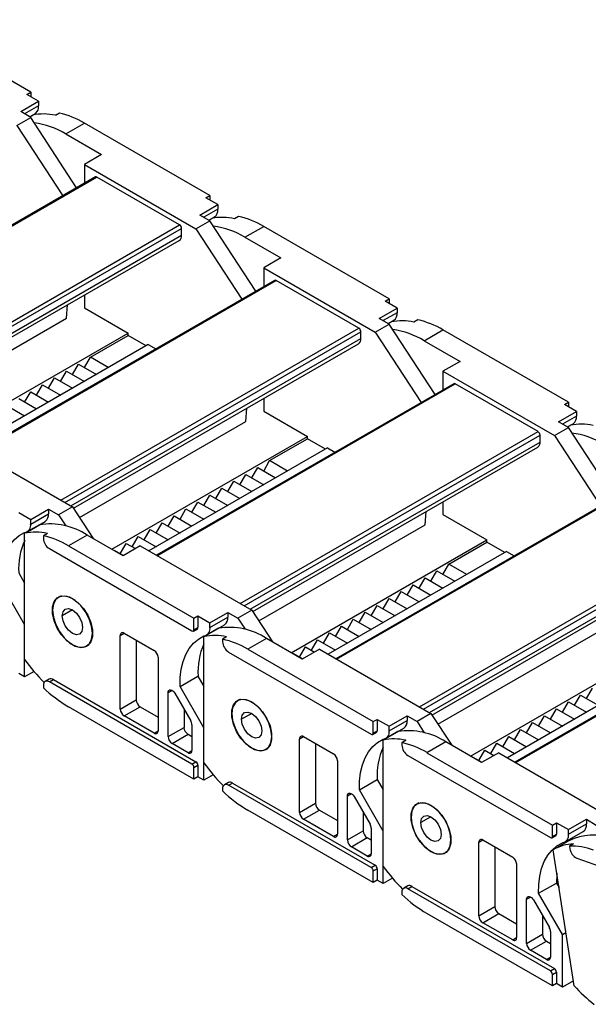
# Model space of a CAD drawing. Header units: millimetres. Extents: x 0 to 1537, y 0 to 1187.
# Tile 10 of 14: x 1190 to 1291, y 811 to 986. Entities that reach past the tile are written whole.
import ezdxf

# ---------------------------------------------------------------- set-up
doc = ezdxf.new("R2010")
doc.units = ezdxf.units.MM
doc.header["$LTSCALE"] = 5.5

msp = doc.modelspace()

# ---------------------------------------------------------------- linework, layer by layer
for p, q in [((1192.28, 973.41), (1170, 986.27)), ((1191.57, 973), (1192.28, 973.41)), ((1193.69, 971.78), (1191.57, 973)), ((1192.28, 973.41), (1192.28, 972.6)), ((1190.51, 969.94), (1193.69, 971.78)), ((1193.69, 970.96), (1191.21, 969.53)), ((1193.69, 971.78), (1193.69, 970.96)), ((1192.28, 968.92), (1190.51, 969.94)), ((1192.11, 969.02), (1193.11, 969.6)), ((1192.11, 969.02), (1192.63, 969.32)), ((1197.37, 969.68), (1196.66, 969.27)), ((1189.8, 967.49), (1192.28, 968.92)), ((1189.8, 967.49), (1197.96, 954.98)), ((1200.44, 956.41), (1192.28, 968.92)), ((1198.5, 965.98), (1201.82, 967.9)), ((1224.1, 955.04), (1201.82, 967.9)), ((1198.5, 965.98), (1204.86, 962.31)), ((1204.86, 962.31), (1201.82, 960.55)), ((1201.82, 960.55), (1201.82, 957.21)), ((1201.82, 960.55), (1221.62, 949.12)), ((1203.76, 958.33), (1150.98, 927.86)), ((1151.12, 927.77), (1204.01, 958.31)), ((1218.72, 949.82), (1204.01, 958.31)), ((1222.33, 951.57), (1225.51, 953.41)), ((1223.39, 954.63), (1224.1, 955.04)), ((1225.51, 953.41), (1223.39, 954.63)), ((1224.1, 955.04), (1224.1, 954.23)), ((1225.51, 953.41), (1225.51, 952.59)), ((1225.51, 952.59), (1223.03, 951.16)), ((1221.62, 949.12), (1224.1, 950.55)), ((1224.1, 950.55), (1222.33, 951.57)), ((1223.93, 950.65), (1224.93, 951.23)), ((1223.93, 950.65), (1224.45, 950.95)), ((1232.26, 938.04), (1224.1, 950.55)), ((1229.19, 951.31), (1228.48, 950.91)), ((1165.83, 919.28), (1218.72, 949.82)), ((1166.54, 918.88), (1219.07, 949.2)), ((1219.07, 947.98), (1219.07, 949.2)), ((1221.62, 949.12), (1229.78, 936.61)), ((1230.32, 947.61), (1233.64, 949.53)), ((1255.91, 936.67), (1233.64, 949.53)), ((1167.6, 918.26), (1219.07, 947.98)), ((1168.05, 917.85), (1218.66, 947.06)), ((1230.32, 947.61), (1236.68, 943.94)), ((1236.68, 943.94), (1233.64, 942.18)), ((1233.64, 942.18), (1233.64, 938.84)), ((1233.64, 942.18), (1253.44, 930.75)), ((1235.58, 939.96), (1182.8, 909.49)), ((1182.94, 909.41), (1235.83, 939.94)), ((1250.54, 931.45), (1235.83, 939.94)), ((1201.82, 937.34), (1201.82, 935.08)), ((1255.21, 936.27), (1255.91, 936.67)), ((1257.33, 935.04), (1255.21, 936.27)), ((1255.91, 936.67), (1255.91, 935.86)), ((1198.64, 933.24), (1198.83, 935.62)), ((1201.82, 935.08), (1209.6, 930.59)), ((1254.15, 933.2), (1257.33, 935.04)), ((1257.33, 934.22), (1254.85, 932.8)), ((1257.33, 935.04), (1257.33, 934.22)), ((1169.12, 916.2), (1198.64, 933.24)), ((1255.91, 932.18), (1254.15, 933.2)), ((1255.75, 932.28), (1256.75, 932.86)), ((1255.75, 932.28), (1256.27, 932.58)), ((1261.01, 932.94), (1260.3, 932.54)), ((1197.65, 900.91), (1250.54, 931.45)), ((1198.36, 900.51), (1250.89, 930.84)), ((1250.89, 929.61), (1250.89, 930.84)), ((1253.44, 930.75), (1255.91, 932.18)), ((1253.44, 930.75), (1261.6, 918.25)), ((1264.08, 919.67), (1255.91, 932.18)), ((1262.14, 929.24), (1265.46, 931.16)), ((1287.73, 918.3), (1265.46, 931.16)), ((1174.88, 910.55), (1209.6, 930.59)), ((1199.42, 899.89), (1250.89, 929.61)), ((1202.88, 926.3), (1209.6, 930.18)), ((1209.6, 930.18), (1209.6, 930.59)), ((1212.78, 928.34), (1209.6, 930.18)), ((1262.14, 929.24), (1268.5, 925.57)), ((1213.13, 928.55), (1181.46, 910.26)), ((1199.87, 899.48), (1250.48, 928.7)), ((1213.13, 928.55), (1214.47, 927.78)), ((1201.82, 924.46), (1202.88, 926.3)), ((1206.06, 924.46), (1202.88, 926.3)), ((1268.5, 925.57), (1265.46, 923.81)), ((1197.58, 922.01), (1198.64, 923.85)), ((1198.64, 923.85), (1201.82, 922.01)), ((1199.7, 923.24), (1200.76, 925.08)), ((1200.76, 925.08), (1203.94, 923.24)), ((1265.46, 923.81), (1265.46, 920.47)), ((1265.46, 923.81), (1285.26, 912.39)), ((1195.46, 920.79), (1196.52, 922.63)), ((1196.52, 922.63), (1199.7, 920.79)), ((1191.21, 918.34), (1192.28, 920.18)), ((1192.28, 920.18), (1195.46, 918.34)), ((1193.34, 919.57), (1194.4, 921.4)), ((1194.4, 921.4), (1197.58, 919.57)), ((1267.4, 921.59), (1214.61, 891.12)), ((1214.76, 891.04), (1267.65, 921.57)), ((1282.36, 913.08), (1267.65, 921.57)), ((1190.15, 918.95), (1193.34, 917.12)), ((1233.64, 918.97), (1233.64, 916.71)), ((1188.03, 917.73), (1191.21, 915.89)), ((1230.46, 914.87), (1230.65, 917.25)), ((1233.64, 916.71), (1241.42, 912.22)), ((1285.97, 914.83), (1289.15, 916.67)), ((1287.03, 917.9), (1287.73, 918.3)), ((1289.15, 916.67), (1287.03, 917.9)), ((1287.73, 918.3), (1287.73, 917.49)), ((1289.15, 916.67), (1289.15, 915.85)), ((1200.94, 897.83), (1230.46, 914.87)), ((1289.15, 915.85), (1286.67, 914.43)), ((1285.26, 912.39), (1287.73, 913.81)), ((1287.73, 913.81), (1285.97, 914.83)), ((1287.57, 913.91), (1288.57, 914.49)), ((1287.57, 913.91), (1288.09, 914.21)), ((1295.9, 901.31), (1287.73, 913.81)), ((1206.7, 892.18), (1241.42, 912.22)), ((1229.47, 882.55), (1282.36, 913.08)), ((1230.18, 882.14), (1282.71, 912.47)), ((1234.7, 907.93), (1241.42, 911.81)), ((1241.42, 911.81), (1241.42, 912.22)), ((1244.6, 909.97), (1241.42, 911.81)), ((1282.71, 911.24), (1282.71, 912.47)), ((1285.26, 912.39), (1293.42, 899.88)), ((1179.9, 911.16), (1199.7, 899.73)), ((1244.95, 910.18), (1213.28, 891.89)), ((1231.24, 881.52), (1282.71, 911.24)), ((1231.69, 881.11), (1282.3, 910.33)), ((1244.95, 910.18), (1246.29, 909.41)), ((1233.64, 906.09), (1234.7, 907.93)), ((1237.88, 906.09), (1234.7, 907.93)), ((1231.52, 904.87), (1232.58, 906.71)), ((1232.58, 906.71), (1235.76, 904.87)), ((1229.4, 903.65), (1230.46, 905.48)), ((1230.46, 905.48), (1233.64, 903.65)), ((1225.16, 901.2), (1226.22, 903.03)), ((1226.22, 903.03), (1229.4, 901.2)), ((1227.28, 902.42), (1228.34, 904.26)), ((1228.34, 904.26), (1231.52, 902.42)), ((1299.22, 903.23), (1246.43, 872.75)), ((1246.58, 872.67), (1299.47, 903.2)), ((1223.03, 899.97), (1224.1, 901.81)), ((1224.1, 901.81), (1227.28, 899.97)), ((1192.28, 897.49), (1195.46, 899.32)), ((1195.46, 899.32), (1195.46, 898.51)), ((1195.46, 899.32), (1197.22, 898.3)), ((1199.7, 899.73), (1197.22, 898.3)), ((1199.7, 899.73), (1203.37, 894.1)), ((1218.79, 897.52), (1219.85, 899.36)), ((1219.85, 899.36), (1223.03, 897.52)), ((1220.91, 898.75), (1221.97, 900.58)), ((1221.97, 900.58), (1225.16, 898.75)), ((1265.46, 900.61), (1265.46, 898.34)), ((1190.15, 898.71), (1192.28, 897.49)), ((1192.28, 896.67), (1195.46, 898.51)), ((1192.28, 896.67), (1192.28, 897.49)), ((1197.22, 898.3), (1198.51, 896.33)), ((1216.67, 896.3), (1217.73, 898.13)), ((1217.73, 898.13), (1220.91, 896.3)), ((1262.28, 896.5), (1262.47, 898.88)), ((1265.46, 898.34), (1273.24, 893.85)), ((1193.83, 896.53), (1191.21, 895.02)), ((1191.7, 895.3), (1194.88, 897.14)), ((1212.43, 893.85), (1213.49, 895.69)), ((1213.49, 895.69), (1216.67, 893.85)), ((1214.55, 895.07), (1215.61, 896.91)), ((1215.61, 896.91), (1218.79, 895.07)), ((1232.76, 879.46), (1262.28, 896.5)), ((1191.21, 872.59), (1191.21, 895.02)), ((1195.25, 894.98), (1194.54, 894.57)), ((1194.54, 894.57), (1194.54, 894.14)), ((1202.32, 894.71), (1198.99, 892.79)), ((1208.68, 891.04), (1202.32, 894.71)), ((1210.31, 892.62), (1211.37, 894.46)), ((1211.37, 894.46), (1214.55, 892.62)), ((1261.29, 864.18), (1314.18, 894.71)), ((1262, 863.77), (1314.53, 894.1)), ((1195.6, 892.3), (1220.91, 877.69)), ((1198.99, 892.79), (1221.27, 879.93)), ((1208.19, 891.4), (1209.25, 893.24)), ((1211.72, 892.79), (1208.68, 891.04)), ((1209.25, 893.24), (1210.87, 892.3)), ((1211.72, 892.79), (1231.52, 881.36)), ((1238.52, 873.81), (1273.24, 893.85)), ((1263.06, 863.16), (1314.53, 892.87)), ((1266.52, 889.56), (1273.24, 893.44)), ((1273.24, 893.44), (1273.24, 893.85)), ((1276.42, 891.6), (1273.24, 893.44)), ((1207.09, 891.95), (1207.12, 892.01)), ((1207.12, 892.01), (1208.75, 891.07)), ((1276.77, 891.81), (1245.1, 873.52)), ((1263.51, 862.74), (1314.12, 891.96)), ((1276.77, 891.81), (1278.11, 891.04)), ((1265.46, 887.73), (1266.52, 889.56)), ((1269.7, 887.73), (1266.52, 889.56)), ((1190.16, 888), (1191.21, 886.18)), ((1261.22, 885.28), (1262.28, 887.11)), ((1262.28, 887.11), (1265.46, 885.28)), ((1263.34, 886.5), (1264.4, 888.34)), ((1264.4, 888.34), (1267.58, 886.5)), ((1191.21, 878.83), (1186.98, 886.16)), ((1259.1, 884.05), (1260.16, 885.89)), ((1260.16, 885.89), (1263.34, 884.05)), ((1197.55, 883.85), (1197.2, 883.65)), ((1254.85, 881.6), (1255.91, 883.44)), ((1255.91, 883.44), (1259.1, 881.6)), ((1256.98, 882.83), (1258.04, 884.66)), ((1258.04, 884.66), (1261.22, 882.83)), ((1331.04, 884.86), (1278.25, 854.38)), ((1278.4, 854.3), (1331.29, 884.83)), ((1252.73, 880.38), (1253.79, 882.21)), ((1253.79, 882.21), (1256.98, 880.38)), ((1199.7, 881.4), (1197.9, 880.36)), ((1221.27, 879.93), (1221.97, 880.34)), ((1221.27, 877.89), (1221.27, 879.93)), ((1221.97, 880.34), (1224.1, 879.12)), ((1221.97, 880.34), (1221.97, 878.3)), ((1224.1, 879.12), (1227.28, 880.95)), ((1224.1, 878.3), (1227.28, 880.14)), ((1227.28, 880.95), (1227.28, 880.14)), ((1227.28, 880.95), (1229.04, 879.93)), ((1231.52, 881.36), (1229.04, 879.93)), ((1229.04, 879.93), (1230.33, 877.97)), ((1231.52, 881.36), (1235.19, 875.73)), ((1250.61, 879.15), (1251.67, 880.99)), ((1251.67, 880.99), (1254.85, 879.15)), ((1191.21, 869.52), (1191.21, 878.83)), ((1221.27, 877.89), (1221.97, 878.3)), ((1225.65, 878.16), (1223.03, 876.65)), ((1223.52, 876.93), (1226.7, 878.77)), ((1224.1, 878.3), (1224.1, 879.12)), ((1246.37, 876.7), (1247.43, 878.54)), ((1247.43, 878.54), (1250.61, 876.7)), ((1248.49, 877.93), (1249.55, 879.77)), ((1249.55, 879.77), (1252.73, 877.93)), ((1264.58, 861.09), (1294.1, 878.13)), ((1203.24, 877.28), (1203.27, 877.3)), ((1208.19, 876.87), (1208.89, 877.28)), ((1208.19, 863.8), (1208.19, 876.87)), ((1208.89, 877.28), (1214.2, 874.22)), ((1221.16, 877.66), (1221.87, 878.07)), ((1223.03, 854.22), (1223.03, 876.65)), ((1227.06, 876.61), (1226.36, 876.2)), ((1244.25, 875.48), (1245.31, 877.32)), ((1245.31, 877.32), (1248.49, 875.48)), ((1199.7, 875.19), (1199.74, 875.22)), ((1202.2, 874.99), (1202.55, 875.19)), ((1211.01, 876.05), (1211.01, 865.44)), ((1226.36, 876.2), (1226.36, 875.77)), ((1234.14, 876.34), (1230.81, 874.42)), ((1240.5, 872.67), (1234.14, 876.34)), ((1240, 873.03), (1241.07, 874.87)), ((1241.07, 874.87), (1242.69, 873.93)), ((1242.13, 874.25), (1243.19, 876.09)), ((1243.19, 876.09), (1246.37, 874.25)), ((1270.34, 855.44), (1305.06, 875.48)), ((1214.9, 872.99), (1214.9, 859.93)), ((1227.42, 873.93), (1252.73, 859.32)), ((1230.81, 874.42), (1253.09, 861.56)), ((1238.91, 873.58), (1238.94, 873.64)), ((1238.94, 873.64), (1240.57, 872.71)), ((1243.54, 874.42), (1240.5, 872.67)), ((1243.54, 874.42), (1263.34, 862.99)), ((1308.59, 873.44), (1276.92, 855.15)), ((1191.21, 869.52), (1190.15, 870.13)), ((1192.88, 870.48), (1191.21, 869.52)), ((1218.8, 867.79), (1221.98, 869.63)), ((1221.98, 869.63), (1223.03, 867.81)), ((1194.54, 868.01), (1194.54, 867.57)), ((1195.56, 869.1), (1194.85, 868.7)), ((1195.6, 868.62), (1196.31, 869.03)), ((1220.91, 854.01), (1195.6, 868.62)), ((1196.31, 869.03), (1221.62, 854.42)), ((1223.03, 860.46), (1218.8, 867.79)), ((1216.67, 866.73), (1217.38, 867.14)), ((1216.67, 858.91), (1216.67, 866.73)), ((1217.88, 866.61), (1220.71, 861.72)), ((1288.8, 864.46), (1289.86, 866.29)), ((1289.86, 866.29), (1293.04, 864.46)), ((1290.92, 865.68), (1291.98, 867.52)), ((1221.27, 851.35), (1198.99, 864.21)), ((1208.19, 863.8), (1211.01, 865.44)), ((1208.89, 862.58), (1211.72, 864.21)), ((1211.72, 864.21), (1214.9, 862.38)), ((1229.37, 865.48), (1229.02, 865.28)), ((1286.67, 863.23), (1287.73, 865.07)), ((1287.73, 865.07), (1290.92, 863.23)), ((1214.2, 859.52), (1208.89, 862.58)), ((1219.5, 863.81), (1219.5, 860.54)), ((1231.52, 863.03), (1229.72, 861.99)), ((1255.91, 860.75), (1259.1, 862.58)), ((1259.1, 862.58), (1259.1, 861.77)), ((1259.1, 862.58), (1260.86, 861.56)), ((1263.34, 862.99), (1260.86, 861.56)), ((1263.34, 862.99), (1267.01, 857.36)), ((1282.43, 860.78), (1283.49, 862.62)), ((1283.49, 862.62), (1286.67, 860.78)), ((1284.55, 862.01), (1285.61, 863.85)), ((1285.61, 863.85), (1288.8, 862.01)), ((1220.91, 861.02), (1220.91, 856.46)), ((1253.09, 861.56), (1253.79, 861.97)), ((1253.09, 859.52), (1253.09, 861.56)), ((1253.79, 861.97), (1255.91, 860.75)), ((1253.79, 861.97), (1253.79, 859.93)), ((1255.91, 859.93), (1259.1, 861.77)), ((1255.91, 859.93), (1255.91, 860.75)), ((1260.86, 861.56), (1262.15, 859.6)), ((1280.31, 859.56), (1281.37, 861.4)), ((1281.37, 861.4), (1284.55, 859.56)), ((1214.2, 859.52), (1214.9, 859.93)), ((1216.67, 858.91), (1219.5, 860.54)), ((1217.38, 857.68), (1220.21, 859.31)), ((1220.21, 859.31), (1220.91, 858.91)), ((1223.03, 851.15), (1223.03, 860.46)), ((1235.06, 858.91), (1235.09, 858.93)), ((1240, 858.5), (1240.71, 858.91)), ((1240.71, 858.91), (1246.02, 855.85)), ((1252.98, 859.29), (1253.69, 859.7)), ((1253.09, 859.52), (1253.79, 859.93)), ((1257.47, 859.8), (1254.85, 858.28)), ((1255.34, 858.56), (1258.52, 860.4)), ((1276.07, 857.11), (1277.13, 858.95)), ((1277.13, 858.95), (1280.31, 857.11)), ((1278.19, 858.33), (1279.25, 860.17)), ((1279.25, 860.17), (1282.43, 858.33)), ((1220.21, 856.05), (1217.38, 857.68)), ((1240, 845.44), (1240, 858.5)), ((1242.83, 857.68), (1242.83, 847.07)), ((1254.85, 835.86), (1254.85, 858.28)), ((1258.88, 858.24), (1258.18, 857.84)), ((1258.18, 857.84), (1258.18, 857.4)), ((1265.96, 857.97), (1262.63, 856.05)), ((1272.32, 854.3), (1265.96, 857.97)), ((1273.95, 855.89), (1275.01, 857.72)), ((1275.01, 857.72), (1278.19, 855.89)), ((1220.21, 856.05), (1220.91, 856.46)), ((1231.52, 856.83), (1231.56, 856.85)), ((1234.02, 856.62), (1234.37, 856.82)), ((1259.24, 855.56), (1284.55, 840.95)), ((1262.63, 856.05), (1284.91, 843.19)), ((1271.82, 854.66), (1272.89, 856.5)), ((1275.36, 856.05), (1272.32, 854.3)), ((1272.89, 856.5), (1274.51, 855.56)), ((1275.36, 856.05), (1295.16, 844.62)), ((1220.91, 854.01), (1221.62, 854.42)), ((1221.27, 853.4), (1221.97, 853.8)), ((1221.97, 853.8), (1221.97, 851.76)), ((1246.72, 854.62), (1246.72, 841.56)), ((1270.73, 855.22), (1270.76, 855.27)), ((1270.76, 855.27), (1272.39, 854.34)), ((1221.27, 851.35), (1221.27, 853.4)), ((1224.7, 852.11), (1223.03, 851.15)), ((1221.97, 851.76), (1221.27, 851.35)), ((1223.03, 851.15), (1221.97, 851.76)), ((1227.38, 850.73), (1226.67, 850.33)), ((1227.42, 850.25), (1228.13, 850.66)), ((1252.73, 835.64), (1227.42, 850.25)), ((1228.13, 850.66), (1253.44, 836.05)), ((1250.62, 849.43), (1253.8, 851.26)), ((1253.8, 851.26), (1254.85, 849.44)), ((1226.36, 849.64), (1226.36, 849.2)), ((1248.49, 848.36), (1249.2, 848.77)), ((1254.85, 842.09), (1250.62, 849.43)), ((1240, 845.44), (1242.83, 847.07)), ((1248.49, 840.54), (1248.49, 848.36)), ((1249.7, 848.25), (1252.53, 843.35)), ((1261.19, 847.11), (1260.84, 846.91)), ((1253.09, 832.98), (1230.81, 845.84)), ((1240.71, 844.21), (1243.54, 845.84)), ((1243.54, 845.84), (1246.72, 844.01)), ((1251.32, 845.44), (1251.32, 842.17)), ((1246.02, 841.15), (1240.71, 844.21)), ((1263.34, 844.66), (1261.54, 843.62)), ((1284.91, 843.19), (1285.61, 843.6)), ((1284.91, 841.15), (1284.91, 843.19)), ((1285.61, 843.6), (1287.73, 842.38)), ((1285.61, 843.6), (1285.61, 841.56)), ((1287.73, 842.38), (1290.92, 844.22)), ((1287.73, 841.56), (1290.92, 843.4)), ((1290.92, 844.22), (1290.92, 843.4)), ((1290.92, 844.22), (1292.68, 843.19)), ((1246.02, 841.15), (1246.72, 841.56)), ((1248.49, 840.54), (1251.32, 842.17)), ((1252.73, 842.65), (1252.73, 838.09)), ((1254.85, 832.78), (1254.85, 842.09)), ((1284.91, 841.15), (1285.61, 841.56)), ((1287.16, 840.2), (1290.34, 842.03)), ((1287.73, 841.56), (1287.73, 842.38)), ((1249.2, 839.31), (1252.03, 840.95)), ((1252.03, 840.95), (1252.73, 840.54)), ((1266.87, 840.54), (1266.91, 840.56)), ((1271.82, 840.13), (1272.53, 840.54)), ((1271.82, 827.07), (1271.82, 840.13)), ((1272.53, 840.54), (1277.84, 837.48)), ((1284.8, 840.92), (1285.51, 841.33)), ((1287.82, 840.39), (1285.2, 838.88)), ((1288.62, 839.85), (1287.92, 839.45)), ((1252.03, 837.68), (1249.2, 839.31)), ((1252.03, 837.68), (1252.73, 838.09)), ((1263.34, 838.46), (1263.37, 838.48)), ((1265.84, 838.25), (1266.19, 838.45)), ((1274.65, 839.31), (1274.65, 828.7)), ((1288.75, 814.63), (1285.04, 838.79)), ((1287.92, 839.45), (1287.99, 838.98)), ((1278.54, 836.25), (1278.54, 823.19)), ((1289.23, 837.29), (1314.08, 828.52)), ((1252.73, 835.64), (1253.44, 836.05)), ((1253.09, 835.03), (1253.79, 835.43)), ((1253.09, 832.98), (1253.09, 835.03)), ((1253.79, 835.43), (1253.79, 833.39)), ((1253.79, 833.39), (1253.09, 832.98)), ((1254.85, 832.78), (1253.79, 833.39)), ((1256.52, 833.74), (1254.85, 832.78)), ((1282.44, 831.06), (1285.62, 832.89)), ((1285.62, 832.89), (1286.07, 832.12)), ((1258.18, 831.27), (1258.18, 830.84)), ((1259.2, 832.37), (1258.49, 831.96)), ((1259.24, 831.88), (1259.95, 832.29)), ((1284.55, 817.27), (1259.24, 831.88)), ((1259.95, 832.29), (1285.26, 817.68)), ((1286.67, 823.72), (1282.44, 831.06)), ((1280.31, 830), (1281.02, 830.4)), ((1280.31, 822.17), (1280.31, 830)), ((1281.52, 829.88), (1284.35, 824.98)), ((1284.91, 814.62), (1262.63, 827.47)), ((1271.82, 827.07), (1274.65, 828.7)), ((1272.53, 825.84), (1275.36, 827.47)), ((1275.36, 827.47), (1278.54, 825.64)), ((1277.84, 822.78), (1272.53, 825.84)), ((1283.14, 827.07), (1283.14, 823.8)), ((1284.55, 824.28), (1284.55, 819.72)), ((1286.67, 823.72), (1287.3, 824.08)), ((1277.84, 822.78), (1278.54, 823.19)), ((1280.31, 822.17), (1283.14, 823.8)), ((1281.02, 820.94), (1283.85, 822.58)), ((1283.85, 822.58), (1284.55, 822.17)), ((1286.67, 814.41), (1286.67, 823.72)), ((1283.85, 819.31), (1281.02, 820.94)), ((1283.85, 819.31), (1284.55, 819.72)), ((1284.55, 817.27), (1285.26, 817.68)), ((1284.91, 816.66), (1285.61, 817.07)), ((1285.61, 817.07), (1285.61, 815.02)), ((1284.91, 814.62), (1284.91, 816.66)), ((1288.61, 815.53), (1286.67, 814.41)), ((1285.61, 815.02), (1284.91, 814.62)), ((1286.67, 814.41), (1285.61, 815.02))]:
    msp.add_line(p, q)
at = {"flags": 128}
for points in [[(1186.98, 886.16), (1187.01, 887.75), (1187.19, 889.24), (1187.52, 890.61), (1187.99, 891.85), (1188.61, 892.93), (1189.36, 893.86), (1190.23, 894.61), (1191.21, 895.17)], [(1203.24, 877.28), (1203.09, 878.51), (1202.67, 879.81), (1202.02, 881.07), (1201.17, 882.18), (1200.2, 883.07), (1199.2, 883.65), (1198.23, 883.88), (1197.38, 883.74), (1196.73, 883.24), (1196.31, 882.43), (1196.16, 881.36)], [(1199.7, 875.19), (1198.69, 875.94), (1197.77, 876.96), (1197, 878.18), (1196.45, 879.48), (1196.17, 880.77), (1196.17, 881.95), (1196.45, 882.91), (1197, 883.58), (1197.77, 883.9), (1198.69, 883.86), (1199.7, 883.44)], [(1199.7, 883.44), (1200.71, 882.69), (1201.63, 881.67), (1202.4, 880.46), (1202.95, 879.16), (1203.23, 877.86), (1203.23, 876.69), (1202.95, 875.73), (1202.4, 875.06), (1201.63, 874.73), (1200.71, 874.78), (1199.7, 875.19)], [(1197.9, 880.36), (1198.03, 881.08), (1198.42, 881.53), (1199.01, 881.64), (1199.7, 881.4), (1200.39, 880.84), (1200.97, 880.05), (1201.37, 879.15), (1201.5, 878.28)], [(1196.16, 881.36), (1196.31, 880.13), (1196.73, 878.83), (1197.38, 877.57), (1198.23, 876.45), (1199.2, 875.57), (1200.2, 874.99), (1201.17, 874.76), (1202.02, 874.9), (1202.67, 875.39), (1203.09, 876.21), (1203.24, 877.28)], [(1201.5, 878.28), (1201.37, 877.56), (1200.97, 877.11), (1200.39, 877), (1199.7, 877.24), (1199.01, 877.79), (1198.42, 878.58), (1198.03, 879.48), (1197.9, 880.36)], [(1218.8, 867.79), (1218.83, 869.38), (1219.01, 870.87), (1219.34, 872.24), (1219.81, 873.48), (1220.43, 874.56), (1221.18, 875.49), (1222.05, 876.24), (1223.03, 876.8)], [(1216.67, 866.73), (1216.7, 866.95), (1216.79, 867.12), (1216.93, 867.22), (1217.11, 867.24), (1217.31, 867.18), (1217.52, 867.05), (1217.71, 866.85), (1217.88, 866.61)], [(1235.06, 858.91), (1234.91, 860.14), (1234.49, 861.44), (1233.83, 862.7), (1232.99, 863.82), (1232.02, 864.7), (1231.02, 865.28), (1230.05, 865.51), (1229.2, 865.37), (1228.55, 864.87), (1228.13, 864.06), (1227.98, 862.99)], [(1231.52, 856.83), (1230.51, 857.57), (1229.59, 858.59), (1228.82, 859.81), (1228.27, 861.11), (1227.99, 862.4), (1227.99, 863.58), (1228.27, 864.54), (1228.82, 865.21), (1229.59, 865.53), (1230.51, 865.49), (1231.52, 865.07)], [(1231.52, 865.07), (1232.53, 864.32), (1233.45, 863.3), (1234.22, 862.09), (1234.77, 860.79), (1235.05, 859.5), (1235.05, 858.32), (1234.77, 857.36), (1234.22, 856.69), (1233.45, 856.37), (1232.53, 856.41), (1231.52, 856.83)], [(1227.98, 862.99), (1228.13, 861.76), (1228.55, 860.46), (1229.2, 859.2), (1230.05, 858.08), (1231.02, 857.2), (1232.02, 856.62), (1232.99, 856.39), (1233.83, 856.53), (1234.49, 857.02), (1234.91, 857.84), (1235.06, 858.91)], [(1229.72, 861.99), (1229.85, 862.71), (1230.24, 863.16), (1230.83, 863.27), (1231.52, 863.03), (1232.21, 862.47), (1232.79, 861.69), (1233.19, 860.78), (1233.32, 859.91)], [(1233.32, 859.91), (1233.19, 859.19), (1232.79, 858.74), (1232.21, 858.63), (1231.52, 858.87), (1230.83, 859.42), (1230.24, 860.21), (1229.85, 861.11), (1229.72, 861.99)], [(1250.62, 849.43), (1250.65, 851.01), (1250.83, 852.5), (1251.16, 853.87), (1251.63, 855.11), (1252.25, 856.19), (1253, 857.12), (1253.87, 857.87), (1254.85, 858.43)], [(1248.49, 848.36), (1248.52, 848.58), (1248.61, 848.75), (1248.75, 848.85), (1248.93, 848.87), (1249.13, 848.81), (1249.34, 848.68), (1249.53, 848.48), (1249.7, 848.25)], [(1263.34, 838.46), (1262.33, 839.2), (1261.41, 840.23), (1260.64, 841.44), (1260.09, 842.74), (1259.8, 844.03), (1259.8, 845.21), (1260.09, 846.17), (1260.64, 846.84), (1261.41, 847.16), (1262.33, 847.12), (1263.34, 846.7)], [(1266.87, 840.54), (1266.73, 841.77), (1266.31, 843.07), (1265.65, 844.33), (1264.81, 845.45), (1263.84, 846.33), (1262.84, 846.91), (1261.87, 847.14), (1261.02, 847), (1260.37, 846.5), (1259.95, 845.69), (1259.8, 844.62)], [(1263.34, 846.7), (1264.35, 845.96), (1265.27, 844.93), (1266.04, 843.72), (1266.59, 842.42), (1266.87, 841.13), (1266.87, 839.95), (1266.59, 838.99), (1266.04, 838.32), (1265.27, 838), (1264.35, 838.04), (1263.34, 838.46)], [(1261.54, 843.62), (1261.67, 844.34), (1262.06, 844.79), (1262.65, 844.9), (1263.34, 844.66), (1264.03, 844.11), (1264.61, 843.32), (1265.01, 842.42), (1265.14, 841.54)], [(1259.8, 844.62), (1259.95, 843.39), (1260.37, 842.09), (1261.02, 840.83), (1261.87, 839.71), (1262.84, 838.83), (1263.84, 838.25), (1264.81, 838.02), (1265.65, 838.16), (1266.31, 838.66), (1266.73, 839.47), (1266.87, 840.54)], [(1265.14, 841.54), (1265.01, 840.82), (1264.61, 840.37), (1264.03, 840.26), (1263.34, 840.5), (1262.65, 841.05), (1262.06, 841.84), (1261.67, 842.74), (1261.54, 843.62)], [(1282.44, 831.06), (1282.47, 832.65), (1282.65, 834.13), (1282.98, 835.5), (1283.45, 836.74), (1284.07, 837.83), (1284.82, 838.75), (1285.69, 839.5), (1286.67, 840.06)], [(1288.24, 840.82), (1288, 840.59), (1287.82, 840.39)], [(1285.67, 834.72), (1285.65, 834.48), (1285.62, 832.89)], [(1280.31, 830), (1280.34, 830.21), (1280.43, 830.38), (1280.57, 830.48), (1280.75, 830.5), (1280.95, 830.44), (1281.16, 830.31), (1281.35, 830.11), (1281.52, 829.88)]]:
    msp.add_lwpolyline(points, dxfattribs=at)
for centre, radius, start, end in [((1192.25, 970.77), 1.45, 306.2883, 7.8112), ((1194.55, 960.16), 9.36, 76.9706, 101.848), ((1193.91, 954.58), 15.5, 59.29, 77.1024), ((1191.09, 953.86), 14.2, 58.5828, 82.6528), ((1203.87, 958.1), 0.251, 54.3824, 114.3071), ((1224.07, 952.4), 1.45, 306.2883, 7.8112), ((1226.37, 941.79), 9.36, 76.9706, 101.848), ((1225.73, 936.21), 15.5, 59.29, 77.1024), ((1218.31, 949.17), 0.768, 2.6055, 57.3945), ((1222.91, 935.49), 14.2, 58.5828, 82.6528), ((1218.09, 947.87), 0.986, 305.0133, 6.2988), ((1235.69, 939.73), 0.251, 54.3824, 114.3071), ((1255.89, 934.03), 1.45, 306.2883, 7.8112), ((1258.19, 923.42), 9.36, 76.9706, 101.848), ((1257.55, 917.84), 15.5, 59.29, 77.1024), ((1250.13, 930.8), 0.768, 2.6055, 57.3945), ((1254.73, 917.12), 14.2, 58.5828, 82.6528), ((1249.91, 929.5), 0.986, 305.0133, 6.2988), ((1267.51, 921.37), 0.251, 54.3824, 114.3071), ((1287.71, 915.66), 1.45, 306.2883, 7.8112), ((1290.01, 905.05), 9.36, 76.9706, 101.848), ((1281.95, 912.43), 0.768, 2.6055, 57.3945), ((1286.55, 898.75), 14.2, 58.5828, 82.6528), ((1281.73, 911.13), 0.986, 305.0133, 6.2988), ((1194.02, 898.31), 1.45, 306.2883, 7.8112), ((1191.06, 896.41), 1.24, 277.1662, 12.2078), ((1195.72, 884.65), 12.03, 56.7274, 99.0133), ((1193.14, 885.87), 9.36, 76.9706, 101.848), ((1191.08, 879.47), 15.5, 59.29, 77.1024), ((1196.84, 894.24), 2.31, 182.6055, 237.3945), ((1202.42, 888.74), 12.28, 155.8434, 183.4452), ((1225.84, 879.94), 1.45, 306.2883, 7.8112), ((1221.74, 878.27), 0.24, 304.0564, 7.2558), ((1222.88, 878.04), 1.24, 277.1662, 12.2078), ((1227.54, 866.28), 12.03, 56.7274, 99.0133), ((1208.62, 876.94), 0.437, 50.7967, 189.214), ((1221.05, 877.86), 0.218, 230.7967, 9.214), ((1224.96, 867.5), 9.36, 76.9706, 101.848), ((1234.24, 870.37), 12.28, 155.8434, 183.4452), ((1222.9, 861.1), 15.5, 59.29, 77.1024), ((1228.66, 875.87), 2.31, 182.6055, 237.3945), ((1213.37, 872.92), 1.54, 2.6055, 57.3945), ((1218.03, 891.94), 33.07, 215.8066, 225.0618), ((1195.18, 868.11), 0.655, 50.7967, 189.214), ((1195.87, 868.42), 0.754, 54.3824, 114.3071), ((1211.32, 885.18), 24.32, 226.3765, 239.5525), ((1212.55, 865.51), 1.54, 182.6055, 237.3945), ((1209.72, 863.87), 1.54, 182.6055, 237.3945), ((1219.47, 860.97), 1.44, 1.9565, 31.1437), ((1257.66, 861.57), 1.45, 306.2883, 7.8112), ((1214.47, 859.86), 0.437, 230.7967, 9.214), ((1218.21, 858.98), 1.54, 182.6055, 237.3945), ((1221.03, 860.61), 1.54, 182.6055, 237.3945), ((1240.44, 858.57), 0.437, 50.7967, 189.214), ((1252.87, 859.49), 0.218, 230.7967, 9.214), ((1253.56, 859.9), 0.24, 304.0564, 7.2558), ((1254.7, 859.67), 1.24, 277.1662, 12.2078), ((1259.36, 847.91), 12.03, 56.7274, 99.0133), ((1256.78, 849.13), 9.36, 76.9706, 101.848), ((1254.72, 842.73), 15.5, 59.29, 77.1024), ((1260.48, 857.5), 2.31, 182.6055, 237.3945), ((1220.48, 856.39), 0.437, 230.7967, 9.214), ((1245.19, 854.55), 1.54, 2.6055, 57.3945), ((1266.06, 852), 12.28, 155.8434, 183.4452), ((1220.5, 853.36), 0.768, 2.6055, 57.3945), ((1221.21, 853.77), 0.768, 2.6055, 57.3945), ((1249.85, 873.57), 33.07, 215.8066, 225.0618), ((1227, 849.74), 0.655, 50.7967, 189.214), ((1227.69, 850.05), 0.754, 54.3824, 114.3071), ((1243.14, 866.81), 24.32, 226.3765, 239.5525), ((1244.37, 847.14), 1.54, 182.6055, 237.3945), ((1241.54, 845.51), 1.54, 182.6055, 237.3945), ((1251.29, 842.6), 1.44, 1.9565, 31.1437), ((1289.48, 843.2), 1.45, 306.2883, 7.8112), ((1246.29, 841.49), 0.437, 230.7967, 9.214), ((1252.85, 842.24), 1.54, 182.6055, 237.3945), ((1285.38, 841.53), 0.24, 304.0564, 7.2558), ((1286.52, 841.3), 1.24, 277.1662, 12.2078), ((1250.03, 840.61), 1.54, 182.6055, 237.3945), ((1272.26, 840.2), 0.437, 50.7967, 189.214), ((1284.69, 841.12), 0.218, 230.7967, 9.214), ((1288.9, 832.38), 7.48, 92.1251, 121.0269), ((1291.95, 832.31), 9.08, 67.096, 117.0979), ((1252.3, 838.02), 0.437, 230.7967, 9.214), ((1288.27, 828.26), 11.19, 69.6515, 91.8069), ((1290.19, 839.3), 2.22, 188.3079, 244.4994), ((1277.01, 836.18), 1.54, 2.6055, 57.3945), ((1252.32, 834.99), 0.768, 2.6055, 57.3945), ((1253.03, 835.4), 0.768, 2.6055, 57.3945), ((1281.67, 855.2), 33.07, 215.8066, 225.0618), ((1258.82, 831.38), 0.655, 50.7967, 189.214), ((1259.51, 831.68), 0.754, 54.3824, 114.3071), ((1274.96, 848.44), 24.32, 226.3765, 239.5525), ((1276.19, 828.77), 1.54, 182.6055, 237.3945), ((1273.36, 827.14), 1.54, 182.6055, 237.3945), ((1283.11, 824.23), 1.44, 1.9565, 31.1437), ((1278.11, 823.12), 0.437, 230.7967, 9.214), ((1281.85, 822.24), 1.54, 182.6055, 237.3945), ((1284.67, 823.87), 1.54, 182.6055, 237.3945), ((1284.12, 819.65), 0.437, 230.7967, 9.214), ((1284.14, 816.62), 0.768, 2.6055, 57.3945), ((1284.85, 817.03), 0.768, 2.6055, 57.3945), ((1309.8, 833.86), 28.51, 222.425, 232.1813)]:
    msp.add_arc(centre, radius, start, end)

doc.saveas('drawing.dxf')
